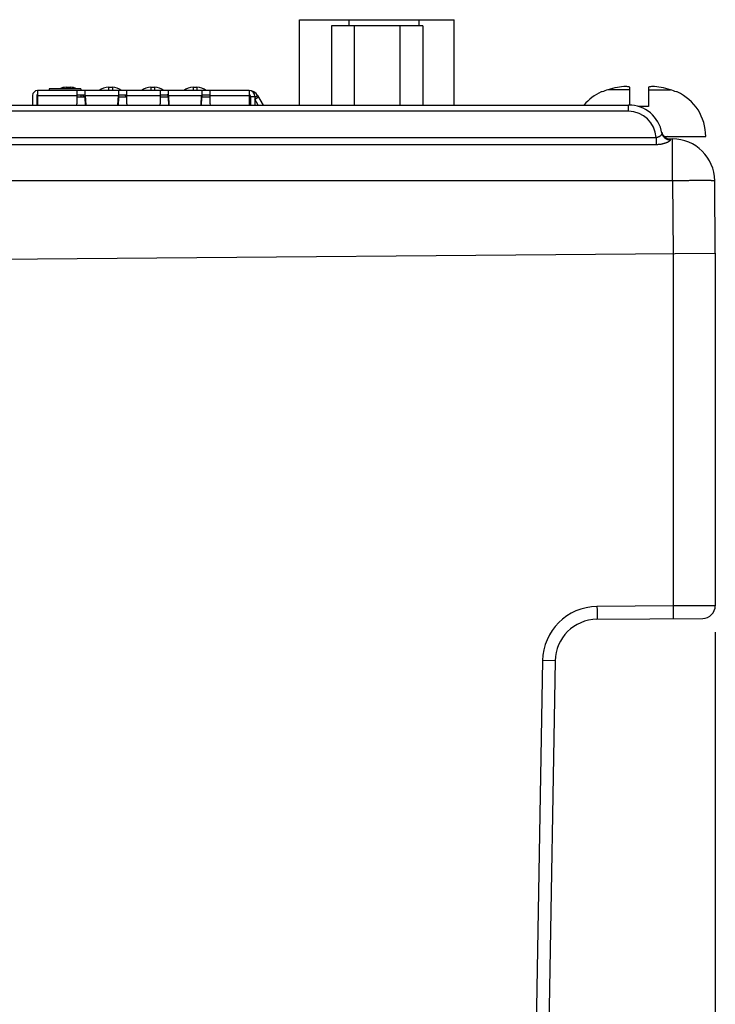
# Model space of a CAD drawing. Header units: inches. Extents: x 0 to 34, y 0 to 22.
# Tile 77 of 103: x 21.6 to 23.2, y 6.3 to 8.7. Entities that reach past the tile are written whole.
import ezdxf

# ---------------------------------------------------------------- set-up
doc = ezdxf.new("R2010")
doc.units = ezdxf.units.IN
doc.header["$LTSCALE"] = 1.87
doc.header["$MEASUREMENT"] = 0
doc.layers.get('0').update_dxf_attribs({"linetype": 'CONTINUOUS'})
doc.layers.add('DIMENSIONS', color=7, linetype='CONTINUOUS')
doc.styles.get("Standard").update_dxf_attribs({"font": 'txt', "width": 0.8})
doc.dimstyles.new('DIMSTYLE_1', dxfattribs={"dimtxt": 0.125, "dimasz": 0.18, "dimexe": 0.18, "dimexo": 0.0625, "dimgap": 0.09, "dimtad": 0, "dimtih": 1, "dimtoh": 1, "dimdec": 3, "dimzin": 4, "dimdsep": 46, "dimtxsty": 'STANDARD', "dimblk": '_FILLED', "dimblk1": '_FILLED', "dimblk2": '_FILLED', "dimcen": 0.09, "dimadec": 0, "dimazin": 0, "dimtp": 0.01, "dimtm": 0.01, "dimtfac": 1, "dimtdec": 3, "dimtofl": 0, "dimtmove": 0, "dimatfit": 3, "dimldrblk": '_FILLED', "dimfxl": 1, "dimtolj": 1, "dimtzin": 4, "dimarcsym": 0})

# ---------------------------------------------------------------- blocks, each defined once
blk = doc.blocks.new('_FILLED')
at = {"color": 0, "linetype": 'BYBLOCK'}
blk.add_solid([(0, 0), (-1, 0.174), (-1, -0.174)], dxfattribs=at)
blk = doc.blocks.new('*D4')
at = {"layer": 'DIMENSIONS', "color": 2, "linetype": 'CONTINUOUS'}
for p, q in [((23.2171, 7.228), (23.2171, 4.0527)), ((20.1728, 6.4457), (20.1728, 4.0527)), ((20.1728, 4.1777), (21.0298, 4.1777)), ((23.2171, 4.1777), (22.4798, 4.1777))]:
    blk.add_line(p, q, dxfattribs=at)
at = {"layer": 'DIMENSIONS', "color": 2, "linetype": 'CONTINUOUS', "xscale": 0.18, "yscale": 0.18, "zscale": 0.18, "rotation": 180}
blk.add_blockref('_FILLED', (20.1728, 4.1777), dxfattribs=at)
at = {"layer": 'DIMENSIONS', "color": 2, "linetype": 'CONTINUOUS', "xscale": 0.18, "yscale": 0.18, "zscale": 0.18}
blk.add_blockref('_FILLED', (23.2171, 4.1777), dxfattribs=at)
at = {"layer": 'DIMENSIONS', "color": 2, "linetype": 'CONTINUOUS', "insert": (21.7548, 4.2402), "char_height": 0.125, "width": 1.325, "attachment_point": 2, "line_spacing_factor": 0.9}
blk.add_mtext('3.044{\\Ftxt.shx;\\W1.000000;\\H0.125000; }[77.33]', dxfattribs=at)

msp = doc.modelspace()

# ---------------------------------------------------------------- linework, layer by layer
at = {"color": 7, "linetype": 'CONTINUOUS'}
for p, q in [((22.2342, 8.4742), (22.2342, 8.6759)), ((22.2342, 8.6759), (22.5992, 8.6759)), ((22.3092, 8.6617), (22.3092, 8.4742)), ((22.5251, 8.6617), (22.3092, 8.6617)), ((22.3515, 8.6617), (22.3515, 8.6759)), ((22.3631, 8.6617), (22.3631, 8.4742)), ((22.4711, 8.6617), (22.4711, 8.4742)), ((22.5165, 8.6617), (22.5165, 8.6759)), ((22.5251, 8.6617), (22.5251, 8.4742)), ((22.5992, 8.4742), (22.5992, 8.6759)), ((21.6026, 8.4965), (21.6026, 8.4742)), ((21.6124, 8.4965), (21.6124, 8.4742)), ((22.1144, 8.5083), (21.6144, 8.5083)), ((21.6151, 8.4985), (21.6144, 8.4985)), ((21.6151, 8.4742), (21.6151, 8.5083)), ((21.6151, 8.4965), (21.7073, 8.4965)), ((21.6419, 8.5123), (21.6419, 8.5083)), ((21.7167, 8.5123), (21.6419, 8.5123)), ((21.6823, 8.5162), (21.6823, 8.5123)), ((21.6823, 8.5162), (21.6913, 8.5162)), ((21.6913, 8.5162), (21.6913, 8.5123)), ((21.7073, 8.5083), (21.7073, 8.4768)), ((21.7073, 8.4985), (21.727, 8.4985)), ((21.7167, 8.5123), (21.7167, 8.5083)), ((21.7167, 8.4985), (21.7167, 8.4926)), ((21.727, 8.4918), (21.727, 8.5083)), ((21.7272, 8.4969), (21.727, 8.4969)), ((21.7272, 8.4969), (21.7272, 8.4916)), ((21.7272, 8.4969), (21.7272, 8.4966)), ((21.7272, 8.4966), (21.7272, 8.4965)), ((21.7272, 8.4965), (21.7282, 8.4742)), ((21.7272, 8.4965), (21.8055, 8.4965)), ((21.7823, 8.5162), (21.7823, 8.5083)), ((21.7823, 8.5162), (21.7913, 8.5162)), ((21.7913, 8.5162), (21.7913, 8.5083)), ((21.8045, 8.4742), (21.8055, 8.4965)), ((21.8055, 8.4969), (21.8055, 8.4916)), ((21.8057, 8.4969), (21.8055, 8.4969)), ((21.8055, 8.4965), (21.8055, 8.4969)), ((21.8057, 8.5083), (21.8057, 8.4918)), ((21.8057, 8.4985), (21.8254, 8.4985)), ((21.8254, 8.4768), (21.8254, 8.5083)), ((21.8254, 8.4965), (21.9041, 8.4965)), ((21.8823, 8.5162), (21.8823, 8.5083)), ((21.8823, 8.5162), (21.8913, 8.5162)), ((21.8913, 8.5162), (21.8913, 8.5083)), ((21.9041, 8.5083), (21.9041, 8.4768)), ((21.9041, 8.4985), (21.9238, 8.4985)), ((21.9238, 8.4918), (21.9238, 8.5083)), ((21.9238, 8.4969), (21.924, 8.4969)), ((21.924, 8.4969), (21.924, 8.4916)), ((21.924, 8.4969), (21.924, 8.4966)), ((21.924, 8.4966), (21.924, 8.4965)), ((21.924, 8.4965), (21.9251, 8.4742)), ((21.924, 8.4965), (22.0023, 8.4965)), ((21.9823, 8.5162), (21.9823, 8.5083)), ((21.9823, 8.5162), (21.9913, 8.5162)), ((21.9913, 8.5162), (21.9913, 8.5083)), ((22.0012, 8.4742), (22.0023, 8.4965)), ((22.0023, 8.4969), (22.0023, 8.4916)), ((22.0023, 8.4969), (22.0026, 8.4969)), ((22.0023, 8.4965), (22.0023, 8.4969)), ((22.0026, 8.5083), (22.0026, 8.4918)), ((22.0026, 8.4985), (22.0222, 8.4985)), ((22.0222, 8.4768), (22.0222, 8.5083)), ((22.0222, 8.4965), (22.1144, 8.4965)), ((22.1144, 8.5083), (22.1144, 8.4742)), ((22.1281, 8.4927), (22.1348, 8.4965)), ((22.1348, 8.4965), (22.1477, 8.4742)), ((22.9492, 8.505), (22.9474, 8.505)), ((23.0151, 8.5102), (22.9632, 8.5102)), ((23.0151, 8.4741), (23.0151, 8.5165)), ((23.0592, 8.5165), (23.0592, 8.4706)), ((23.0592, 8.5102), (23.1111, 8.5102)), ((23.1269, 8.505), (23.125, 8.505)), ((21.0629, 8.4742), (23.0121, 8.4742)), ((21.6144, 8.4926), (21.6144, 8.4742)), ((21.6151, 8.4926), (21.6144, 8.4926)), ((21.727, 8.4926), (21.7073, 8.4926)), ((21.7074, 8.4742), (21.7073, 8.4768)), ((21.7272, 8.4918), (21.727, 8.4918)), ((21.728, 8.4742), (21.7272, 8.4916)), ((21.8055, 8.4916), (21.8047, 8.4742)), ((21.8057, 8.4918), (21.8055, 8.4918)), ((21.8055, 8.4918), (21.8055, 8.4917)), ((21.8254, 8.4926), (21.8057, 8.4926)), ((21.8254, 8.4768), (21.8253, 8.4742)), ((21.9238, 8.4926), (21.9041, 8.4926)), ((21.9042, 8.4742), (21.9041, 8.4768)), ((21.9238, 8.4918), (21.924, 8.4918)), ((21.924, 8.4916), (21.924, 8.4918)), ((21.9249, 8.4742), (21.924, 8.4916)), ((22.0023, 8.4916), (22.0015, 8.4742)), ((22.0023, 8.4918), (22.0026, 8.4918)), ((22.0023, 8.4918), (22.0023, 8.4917)), ((22.0222, 8.4926), (22.0026, 8.4926)), ((22.0222, 8.4768), (22.0221, 8.4742)), ((22.1163, 8.4926), (22.1144, 8.4926)), ((22.1163, 8.4926), (22.1163, 8.4742)), ((22.1183, 8.4946), (22.1183, 8.4742)), ((22.1183, 8.4946), (22.1281, 8.4946)), ((22.1281, 8.4946), (22.1281, 8.4742)), ((22.1281, 8.4884), (22.1367, 8.4933)), ((22.1363, 8.4742), (22.1281, 8.4884)), ((23.0121, 8.4593), (23.0121, 8.4742)), ((23.0195, 8.4739), (23.0198, 8.4738)), ((23.0121, 8.4593), (21.3501, 8.4593)), ((23.0592, 8.4706), (23.0359, 8.4706)), ((21.3501, 8.3974), (23.077, 8.3974)), ((23.077, 8.3803), (21.3501, 8.3803)), ((23.077, 8.3974), (23.077, 8.3803)), ((23.0963, 8.3998), (23.1946, 8.3998)), ((23.1101, 8.3942), (23.1156, 8.3942)), ((23.1106, 8.3918), (23.1101, 8.3942)), ((23.1156, 8.2951), (23.1156, 8.3942)), ((23.1156, 8.2951), (21.3501, 8.2951)), ((23.1156, 8.2951), (23.1171, 8.1233)), ((23.2171, 8.1242), (23.2156, 8.2951)), ((21.3501, 8.1079), (23.2171, 8.1242)), ((23.2171, 8.1242), (23.2171, 7.2905)), ((23.118, 7.2899), (23.118, 8.1233)), ((23.118, 7.2899), (22.9373, 7.2883)), ((23.2171, 7.2905), (23.118, 7.2899)), ((22.9373, 7.2583), (23.1874, 7.2605)), ((22.8085, 7.1606), (22.7804, 5.5512)), ((22.8382, 7.1601), (22.8085, 7.1606)), ((22.8382, 7.1601), (22.8102, 5.5532))]:
    msp.add_line(p, q, dxfattribs=at)
for centre, radius, start, end in [((21.6144, 8.4965), 0.0118, 90, 180), ((21.6144, 8.4965), 0.00197, 90, 180), ((21.6823, 8.4812), 0.035, 90, 117.3451), ((21.6913, 8.4812), 0.035, 62.6549, 90), ((21.6913, 8.4812), 0.035, 19.0044, 29.6394), ((21.7823, 8.4812), 0.035, 90, 129.1003), ((21.7913, 8.4812), 0.035, 50.867, 90), ((21.7913, 8.4812), 0.035, 19.0045, 29.6396), ((21.8823, 8.4812), 0.035, 90, 129.1003), ((21.8913, 8.4812), 0.035, 50.867, 90), ((21.8913, 8.4812), 0.035, 21.6319, 29.6396), ((21.9823, 8.4812), 0.035, 90, 129.1003), ((21.9913, 8.4812), 0.035, 50.867, 90), ((22.0042, 8.4863), 0.0209, 34.0184, 35.6418), ((22.0034, 8.4858), 0.0219, 30.7303, 33.9777), ((21.9913, 8.4812), 0.035, 27.8098, 29.6396), ((22.1144, 8.4847), 0.0236, 30, 90), ((22.1144, 8.4946), 0.0138, 0, 90), ((22.1144, 8.4946), 0.00394, 0, 90), ((22.9953, 8.3998), 0.1157, 114.4946, 139.9353), ((22.9976, 8.3955), 0.1197, 106.7007, 113.8214), ((23.0371, 8.264), 0.257, 101.5946, 106.7105), ((23.0156, 8.328), 0.1902, 92.9646, 99.116), ((22.9995, 8.4492), 0.069, 76.9994, 84.8668), ((23.0747, 8.4492), 0.069, 95.1332, 103.0006), ((23.0587, 8.328), 0.1902, 80.884, 87.0354), ((23.0372, 8.264), 0.257, 73.2895, 78.4054), ((23.0767, 8.3955), 0.1197, 66.1786, 73.2993), ((23.0789, 8.3998), 0.1157, 0, 65.5054), ((21.803, 8.4951), 0.0759, 182.4834, 182.6404), ((23.0121, 8.3942), 0.08, 9.8909, 90), ((23.0183, 8.4589), 0.015, 84.5059, 84.7601), ((23.0121, 8.3943), 0.065, 2.705, 89.9995), ((23.1101, 8.4142), 0.02, 191.5357, 270), ((23.104, 8.3919), 0.00787, 90, 132.1541), ((23.1156, 8.2942), 0.1, 0.5, 90), ((22.9384, 7.1583), 0.13, 90.5001, 178.9999), ((23.1871, 7.2905), 0.03, 270.5014, 359.9999), ((22.9382, 7.1583), 0.1, 90.5, 179)]:
    msp.add_arc(centre, radius, start, end, dxfattribs=at)
for points, knots in [([(21.7243, 8.4926), (21.7241, 8.4931), (21.7237, 8.4942), (21.723, 8.4957), (21.7223, 8.4969), (21.7217, 8.4979), (21.7214, 8.4983), (21.7212, 8.4985)], [0, 0, 0, 0, 0.259341, 0.513683, 0.761404, 0.881918, 1, 1, 1, 1]), ([(21.8243, 8.4926), (21.8241, 8.4931), (21.8237, 8.4942), (21.823, 8.4957), (21.8223, 8.4969), (21.8217, 8.4979), (21.8214, 8.4983), (21.8212, 8.4985)], [0, 0, 0, 0, 0.259341, 0.513683, 0.761404, 0.881918, 1, 1, 1, 1]), ([(21.9238, 8.4939), (21.9236, 8.4943), (21.9233, 8.4951), (21.9226, 8.4963), (21.922, 8.4974), (21.9215, 8.4982), (21.9212, 8.4985)], [0, 0, 0, 0, 0.25879, 0.512796, 0.760325, 1, 1, 1, 1]), ([(23.0909, 8.4079), (23.091, 8.4077), (23.091, 8.4073), (23.0909, 8.4066), (23.0906, 8.4058), (23.0903, 8.405), (23.0899, 8.4044), (23.0895, 8.4038), (23.089, 8.4032), (23.0884, 8.4025), (23.0876, 8.4017), (23.0866, 8.4008), (23.0856, 8.4), (23.0844, 8.3993), (23.0831, 8.3986), (23.0817, 8.3981), (23.0805, 8.3977), (23.0794, 8.3975), (23.0786, 8.3974), (23.0778, 8.3974), (23.0773, 8.3974), (23.077, 8.3974)], [0, 0, 0, 0, 0.034104, 0.07128, 0.112493, 0.158162, 0.208312, 0.235053, 0.262898, 0.32177, 0.384658, 0.451315, 0.521505, 0.594977, 0.671479, 0.75071, 0.832282, 0.873795, 0.915661, 0.957772, 1, 1, 1, 1]), ([(23.0909, 8.4079), (23.091, 8.4074), (23.0913, 8.4063), (23.0918, 8.4046), (23.0925, 8.403), (23.0933, 8.4015), (23.0942, 8.4001), (23.0953, 8.3987), (23.0964, 8.3975), (23.0982, 8.3959), (23.1006, 8.3943), (23.1037, 8.3929), (23.1071, 8.392), (23.1095, 8.3918), (23.1106, 8.3918)], [0, 0, 0, 0, 0.061852, 0.123731, 0.185654, 0.247646, 0.309725, 0.371908, 0.434209, 0.496636, 0.621771, 0.74743, 0.873546, 1, 1, 1, 1]), ([(23.1106, 8.3918), (23.1107, 8.3917), (23.1107, 8.3915), (23.1106, 8.3911), (23.1104, 8.3907), (23.1101, 8.3902), (23.1098, 8.3898), (23.1093, 8.3893), (23.1088, 8.3889), (23.1081, 8.3884), (23.1074, 8.3879), (23.1067, 8.3874), (23.1058, 8.3869), (23.1045, 8.3862), (23.1028, 8.3854), (23.1005, 8.3845), (23.098, 8.3836), (23.0953, 8.3828), (23.0925, 8.3821), (23.0896, 8.3814), (23.0865, 8.381), (23.0834, 8.3806), (23.0802, 8.3804), (23.0781, 8.3803), (23.077, 8.3803)], [0, 0, 0, 0, 0.009706, 0.020255, 0.032178, 0.045799, 0.061302, 0.078774, 0.098232, 0.119638, 0.142932, 0.168041, 0.19488, 0.22336, 0.284837, 0.351681, 0.423153, 0.498574, 0.5773, 0.658696, 0.742187, 0.827264, 0.913381, 1, 1, 1, 1]), ([(23.2156, 8.2951), (23.2156, 8.2951), (23.2156, 8.2951), (23.2156, 8.2951), (23.2156, 8.2951), (23.2156, 8.2951), (23.2155, 8.2951), (23.2155, 8.2951), (23.2153, 8.2951), (23.2151, 8.2952), (23.2149, 8.2952), (23.2145, 8.2952), (23.2141, 8.2952), (23.2137, 8.2952), (23.2132, 8.2952), (23.2126, 8.2953), (23.212, 8.2953), (23.211, 8.2953), (23.2097, 8.2953), (23.2079, 8.2953), (23.206, 8.2954), (23.2037, 8.2954), (23.2013, 8.2954), (23.1987, 8.2954), (23.1959, 8.2954), (23.1929, 8.2954), (23.1897, 8.2954), (23.185, 8.2954), (23.1789, 8.2954), (23.171, 8.2954), (23.1626, 8.2954), (23.1538, 8.2953), (23.1446, 8.2953), (23.1351, 8.2952), (23.1254, 8.2952), (23.1189, 8.2951), (23.1156, 8.2951)], [0, 0, 0, 0, 0.000131, 0.000239, 0.000381, 0.000559, 0.000773, 0.00131, 0.00283, 0.004946, 0.007659, 0.010968, 0.014872, 0.019368, 0.024454, 0.030128, 0.036385, 0.043222, 0.05862, 0.076285, 0.096175, 0.118241, 0.142431, 0.168687, 0.196945, 0.227137, 0.259191, 0.293029, 0.365729, 0.444537, 0.528694, 0.61739, 0.70977, 0.804946, 0.902, 1, 1, 1, 1]), ([(22.9373, 7.2883), (22.9373, 7.2873), (22.9373, 7.2854), (22.9374, 7.2825), (22.9374, 7.2796), (22.9374, 7.2769), (22.9374, 7.2742), (22.9374, 7.2717), (22.9374, 7.2693), (22.9374, 7.2672), (22.9374, 7.2655), (22.9374, 7.2642), (22.9374, 7.2634), (22.9374, 7.2626), (22.9374, 7.2619), (22.9374, 7.2612), (22.9374, 7.2606), (22.9374, 7.2601), (22.9374, 7.2596), (22.9374, 7.2593), (22.9374, 7.259), (22.9374, 7.2589), (22.9374, 7.2588), (22.9373, 7.2586), (22.9373, 7.2585), (22.9373, 7.2585), (22.9373, 7.2584), (22.9373, 7.2584), (22.9373, 7.2583), (22.9373, 7.2583), (22.9373, 7.2583), (22.9373, 7.2583), (22.9373, 7.2583)], [0, 0, 0, 0, 0.098, 0.195054, 0.29023, 0.38261, 0.471306, 0.555463, 0.634271, 0.706971, 0.772863, 0.803056, 0.831313, 0.857569, 0.881759, 0.903826, 0.923715, 0.94138, 0.956778, 0.969873, 0.975546, 0.980633, 0.985129, 0.989032, 0.992342, 0.995055, 0.997171, 0.99869, 0.999228, 0.999619, 0.999869, 1, 1, 1, 1]), ([(23.118, 7.2599), (23.118, 7.2599), (23.118, 7.2599), (23.118, 7.2599), (23.118, 7.2599), (23.118, 7.2599), (23.118, 7.26), (23.118, 7.26), (23.118, 7.2601), (23.118, 7.2602), (23.118, 7.2603), (23.118, 7.2605), (23.118, 7.2606), (23.118, 7.2609), (23.1181, 7.2612), (23.1181, 7.2617), (23.1181, 7.2622), (23.1181, 7.2628), (23.1181, 7.2634), (23.1181, 7.2642), (23.1181, 7.265), (23.1181, 7.2658), (23.1181, 7.2671), (23.1181, 7.2687), (23.1181, 7.2709), (23.1181, 7.2733), (23.1181, 7.2758), (23.1181, 7.2784), (23.1181, 7.2812), (23.118, 7.284), (23.118, 7.287), (23.118, 7.2889), (23.118, 7.2899)], [0, 0, 0, 0, 0.000131, 0.000381, 0.000772, 0.00131, 0.002829, 0.004945, 0.007658, 0.010968, 0.014871, 0.019367, 0.024454, 0.030127, 0.043222, 0.05862, 0.076285, 0.096174, 0.118241, 0.142431, 0.168687, 0.196944, 0.227137, 0.293029, 0.365729, 0.444537, 0.528694, 0.61739, 0.70977, 0.804946, 0.902, 1, 1, 1, 1])]:
    msp.add_open_spline(points, degree=3, knots=knots, dxfattribs=at)
for points in [[(21.8055, 8.4917), (21.8055, 8.4916), (21.8055, 8.4916), (21.8055, 8.4916)], [(22.0023, 8.4917), (22.0023, 8.4916), (22.0023, 8.4916), (22.0023, 8.4916)]]:
    msp.add_open_spline(points, degree=3, dxfattribs=at)

# ---------------------------------------------------------------- dimensions: what is measured, and where the dimension line sits
at = {"layer": 'DIMENSIONS', "color": 2, "linetype": 'CONTINUOUS'}
dim = msp.add_linear_dim(base=(23.2171, 4.1777), p1=(20.1728, 6.4457), p2=(23.2171, 7.228), dimstyle='DIMSTYLE_1', dxfattribs=at)
dim.commit()
dim.dimension.update_dxf_attribs({"geometry": '*D4', "text_midpoint": (21.6048, 4.1777), "dimtype": 160})

doc.saveas('drawing.dxf')
